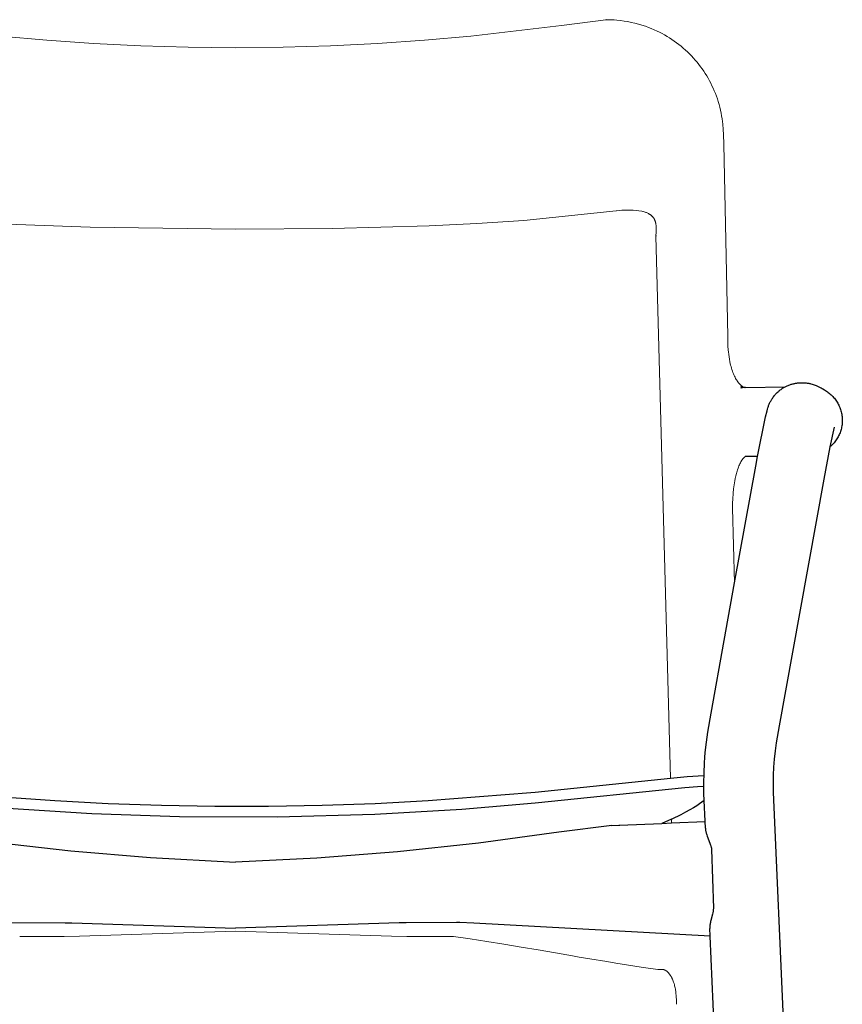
# Model space of a CAD drawing. Extents: x 27232 to 28850, y 10470 to 12144.
# Tile 3 of 7: x 27555 to 27936, y 10952 to 11407. Entities that reach past the tile are written whole.
import ezdxf

# ---------------------------------------------------------------- set-up
doc = ezdxf.new("R2010")
doc.units = 0
doc.header["$LTSCALE"] = 0.5
doc.layers.add('2D$Visibile$Curve', color=7, linetype='CONTINUOUS', lineweight=25, true_color=0x000000)
doc.layers.add('2D$Visibile$Tangenti', color=252, linetype='CONTINUOUS', lineweight=20, true_color=0x696969)

msp = doc.modelspace()

# ---------------------------------------------------------------- linework, layer by layer
at = {"layer": '2D$Visibile$Curve', "color": 0}
for p, q in [((27826.64, 11406.96), (27826.44, 11406.95)), ((27849.53, 11307.17), (27849.51, 11306.89)), ((27911.82, 11238.29), (27912.17, 11238.4)), ((27912.17, 11238.4), (27912.5, 11238.5)), ((27912.5, 11238.5), (27912.86, 11238.6)), ((27912.86, 11238.6), (27913.2, 11238.68)), ((27913.2, 11238.68), (27913.54, 11238.76)), ((27913.54, 11238.76), (27913.87, 11238.83)), ((27913.87, 11238.83), (27914.2, 11238.89)), ((27914.2, 11238.89), (27914.51, 11238.94)), ((27914.51, 11238.94), (27914.8, 11238.99)), ((27914.8, 11238.99), (27915.09, 11239.03)), ((27915.09, 11239.03), (27915.58, 11239.08)), ((27915.58, 11239.08), (27916.06, 11239.12)), ((27916.06, 11239.12), (27916.53, 11239.14)), ((27916.53, 11239.14), (27916.98, 11239.15)), ((27916.98, 11239.15), (27917.29, 11239.15)), ((27917.29, 11239.15), (27917.59, 11239.14)), ((27917.59, 11239.14), (27918.15, 11239.12)), ((27918.15, 11239.12), (27918.66, 11239.08)), ((27918.66, 11239.08), (27919.12, 11239.03)), ((27919.12, 11239.03), (27919.52, 11238.98)), ((27919.52, 11238.98), (27919.9, 11238.92)), ((27919.9, 11238.92), (27920.26, 11238.86)), ((27920.26, 11238.86), (27920.61, 11238.79)), ((27920.61, 11238.79), (27920.93, 11238.72)), ((27920.93, 11238.72), (27921.23, 11238.65)), ((27921.23, 11238.65), (27921.79, 11238.5)), ((27921.79, 11238.5), (27922.32, 11238.34)), ((27922.32, 11238.34), (27922.8, 11238.18)), ((27888.93, 11236.67), (27888.81, 11236.63)), ((27889.05, 11236.7), (27888.93, 11236.67)), ((27889.17, 11236.74), (27889.05, 11236.7)), ((27889.29, 11236.77), (27889.17, 11236.74)), ((27889.41, 11236.8), (27889.29, 11236.77)), ((27889.54, 11236.82), (27889.41, 11236.8)), ((27889.66, 11236.85), (27889.54, 11236.82)), ((27889.78, 11236.87), (27889.66, 11236.85)), ((27889.78, 11237.27), (27890.47, 11236.96)), ((27889.91, 11236.89), (27889.78, 11236.87)), ((27890.17, 11236.92), (27889.91, 11236.89)), ((27890.43, 11236.95), (27890.17, 11236.92)), ((27890.69, 11236.96), (27890.43, 11236.95)), ((27890.97, 11236.97), (27890.69, 11236.96)), ((27890.97, 11236.97), (27909.35, 11237.23)), ((27904.77, 11233.63), (27905.05, 11233.93)), ((27905.05, 11233.93), (27905.33, 11234.23)), ((27905.33, 11234.23), (27905.72, 11234.62)), ((27905.72, 11234.62), (27906.12, 11234.98)), ((27906.12, 11234.98), (27906.33, 11235.17)), ((27906.33, 11235.17), (27906.73, 11235.5)), ((27906.73, 11235.5), (27907.08, 11235.78)), ((27907.08, 11235.78), (27907.45, 11236.04)), ((27907.45, 11236.04), (27907.81, 11236.3)), ((27907.81, 11236.3), (27908.19, 11236.55)), ((27908.19, 11236.55), (27908.48, 11236.73)), ((27908.48, 11236.73), (27908.77, 11236.91)), ((27908.77, 11236.91), (27909.07, 11237.07)), ((27909.07, 11237.07), (27909.35, 11237.23)), ((27909.35, 11237.23), (27909.59, 11237.35)), ((27909.59, 11237.35), (27909.97, 11237.54)), ((27909.97, 11237.54), (27910.35, 11237.71)), ((27910.35, 11237.71), (27910.73, 11237.88)), ((27910.73, 11237.88), (27911.11, 11238.03)), ((27911.11, 11238.03), (27911.47, 11238.16)), ((27911.47, 11238.16), (27911.82, 11238.29)), ((27922.8, 11238.18), (27923.24, 11238.03)), ((27923.24, 11238.03), (27923.62, 11237.88)), ((27923.62, 11237.88), (27923.99, 11237.72)), ((27923.99, 11237.72), (27924.34, 11237.57)), ((27924.34, 11237.57), (27924.67, 11237.42)), ((27924.67, 11237.42), (27924.98, 11237.28)), ((27924.98, 11237.28), (27925.53, 11237)), ((27925.53, 11237), (27926.01, 11236.74)), ((27926.01, 11236.74), (27926.43, 11236.5)), ((27926.43, 11236.5), (27926.82, 11236.26)), ((27926.82, 11236.26), (27927.52, 11235.82)), ((27927.52, 11235.82), (27927.98, 11235.51)), ((27927.98, 11235.51), (27928.4, 11235.21)), ((27928.4, 11235.21), (27928.86, 11234.91)), ((27928.86, 11234.91), (27929.31, 11234.59)), ((27929.31, 11234.59), (27929.74, 11234.26)), ((27929.74, 11234.26), (27930.16, 11233.91)), ((27930.16, 11233.91), (27930.58, 11233.54)), ((27901.85, 11228.96), (27901.99, 11229.29)), ((27901.99, 11229.29), (27902.14, 11229.62)), ((27902.14, 11229.62), (27902.3, 11229.95)), ((27902.3, 11229.95), (27902.47, 11230.29)), ((27902.47, 11230.29), (27902.65, 11230.63)), ((27902.65, 11230.63), (27902.82, 11230.92)), ((27902.82, 11230.92), (27902.99, 11231.22)), ((27902.99, 11231.22), (27903.16, 11231.49)), ((27903.16, 11231.49), (27903.43, 11231.9)), ((27903.43, 11231.9), (27903.71, 11232.3)), ((27903.71, 11232.3), (27903.98, 11232.67)), ((27903.98, 11232.67), (27904.24, 11233.01)), ((27904.24, 11233.01), (27904.5, 11233.32)), ((27904.5, 11233.32), (27904.77, 11233.63)), ((27930.58, 11233.54), (27930.97, 11233.17)), ((27930.97, 11233.17), (27931.36, 11232.78)), ((27931.36, 11232.78), (27931.73, 11232.37)), ((27931.73, 11232.37), (27932.09, 11231.96)), ((27932.09, 11231.96), (27932.43, 11231.53)), ((27932.43, 11231.53), (27932.76, 11231.09)), ((27932.76, 11231.09), (27933.07, 11230.64)), ((27933.07, 11230.64), (27933.37, 11230.18)), ((27933.37, 11230.18), (27933.65, 11229.71)), ((27933.65, 11229.71), (27933.92, 11229.23)), ((27900.3, 11223.33), (27900.97, 11226.19)), ((27900.97, 11226.19), (27901.16, 11226.91)), ((27901.16, 11226.91), (27901.31, 11227.45)), ((27901.31, 11227.45), (27901.44, 11227.85)), ((27901.44, 11227.85), (27901.6, 11228.3)), ((27901.6, 11228.3), (27901.72, 11228.63)), ((27901.72, 11228.63), (27901.85, 11228.96)), ((27933.92, 11229.23), (27934.16, 11228.74)), ((27934.16, 11228.74), (27934.4, 11228.24)), ((27934.4, 11228.24), (27934.61, 11227.74)), ((27934.61, 11227.74), (27934.81, 11227.22)), ((27934.81, 11227.22), (27934.99, 11226.71)), ((27934.99, 11226.71), (27935.15, 11226.18)), ((27935.15, 11226.18), (27935.29, 11225.65)), ((27935.29, 11225.65), (27935.42, 11225.12)), ((27935.42, 11225.12), (27935.52, 11224.58)), ((27896.58, 11205.01), (27900.3, 11223.33)), ((27935.52, 11224.58), (27935.61, 11224.04)), ((27935.61, 11224.04), (27935.68, 11223.49)), ((27935.71, 11220.23), (27935.65, 11219.69)), ((27935.68, 11223.49), (27935.73, 11222.95)), ((27935.75, 11220.77), (27935.71, 11220.23)), ((27935.73, 11222.95), (27935.77, 11222.4)), ((27935.78, 11221.31), (27935.75, 11220.77)), ((27935.77, 11222.4), (27935.78, 11221.85)), ((27935.78, 11221.85), (27935.78, 11221.31)), ((27932.04, 11218.53), (27930.08, 11209.47)), ((27934.73, 11216.02), (27934.53, 11215.52)), ((27934.92, 11216.53), (27934.73, 11216.02)), ((27935.08, 11217.05), (27934.92, 11216.53)), ((27935.23, 11217.57), (27935.08, 11217.05)), ((27935.36, 11218.09), (27935.23, 11217.57)), ((27935.48, 11218.62), (27935.36, 11218.09)), ((27935.57, 11219.16), (27935.48, 11218.62)), ((27935.65, 11219.69), (27935.57, 11219.16)), ((27931.99, 11211.38), (27931.64, 11210.97)), ((27932.34, 11211.8), (27931.99, 11211.38)), ((27932.66, 11212.23), (27932.34, 11211.8)), ((27932.98, 11212.67), (27932.66, 11212.23)), ((27933.28, 11213.12), (27932.98, 11212.67)), ((27933.56, 11213.58), (27933.28, 11213.12)), ((27933.83, 11214.05), (27933.56, 11213.58)), ((27934.08, 11214.53), (27933.83, 11214.05)), ((27934.31, 11215.02), (27934.08, 11214.53)), ((27934.53, 11215.52), (27934.31, 11215.02)), ((27930.08, 11209.47), (27927.16, 11194.53)), ((27930.49, 11209.82), (27930.08, 11209.47)), ((27930.88, 11210.19), (27930.49, 11209.82)), ((27931.27, 11210.57), (27930.88, 11210.19)), ((27931.64, 11210.97), (27931.27, 11210.57)), ((27890.83, 11204.97), (27890.82, 11204.97)), ((27891.06, 11204.97), (27890.84, 11204.98)), ((27896.58, 11205.01), (27891.06, 11204.97)), ((27895.72, 11200.53), (27896.58, 11205.01)), ((27885.85, 11146.6), (27895.72, 11200.53)), ((27927.16, 11194.53), (27912.74, 11114.57)), ((27881.2, 11119.94), (27885.85, 11146.6)), ((27875.13, 11086.41), (27881.2, 11119.94)), ((27912.74, 11114.57), (27906.6, 11080.59)), ((27873.61, 11077.54), (27875.13, 11086.41)), ((27906.6, 11080.59), (27905.24, 11072.67)), ((27872.95, 11072.9), (27873.61, 11077.54)), ((27872.42, 11068.24), (27872.95, 11072.9)), ((27905.24, 11072.67), (27904.7, 11068.89)), ((27872.03, 11063.41), (27872.2, 11065.83)), ((27872.2, 11065.83), (27872.42, 11068.24)), ((27904.7, 11068.89), (27904.27, 11065.11)), ((27871.82, 11058.62), (27872.03, 11063.41)), ((27903.97, 11061.43), (27903.8, 11057.68)), ((27904.1, 11063.26), (27903.97, 11061.43)), ((27904.27, 11065.11), (27904.1, 11063.26)), ((27793.81, 11049.92), (27856.26, 11056.38)), ((27856.26, 11056.38), (27864.02, 11057.1)), ((27864.02, 11057.1), (27871.79, 11057.58)), ((27871.74, 11053.95), (27871.82, 11058.62)), ((27903.8, 11057.68), (27903.74, 11053.79)), ((27793.81, 11044.92), (27863.02, 11052.01)), ((27863.02, 11052.01), (27868.79, 11052.45)), ((27868.79, 11052.45), (27871.74, 11052.59)), ((27871.78, 11049.28), (27871.74, 11053.95)), ((27903.74, 11053.79), (27903.78, 11049.9)), ((27547.15, 11047.69), (27571.64, 11045.95)), ((27744.21, 11045.96), (27791.81, 11049.72)), ((27791.81, 11049.72), (27793.81, 11049.92)), ((27872.44, 11033.15), (27871.78, 11049.28)), ((27903.78, 11049.9), (27924.73, 10577.09)), ((27547.46, 11042.67), (27588.74, 11040.01)), ((27571.64, 11045.95), (27596.25, 11044.65)), ((27596.25, 11044.65), (27620.94, 11043.78)), ((27620.94, 11043.78), (27645.67, 11043.34)), ((27645.67, 11043.34), (27670.43, 11043.34)), ((27670.43, 11043.34), (27695.16, 11043.79)), ((27695.16, 11043.79), (27719.73, 11044.66)), ((27719.73, 11044.66), (27744.21, 11045.96)), ((27759.85, 11042.02), (27793.81, 11044.92)), ((27867.02, 11042.66), (27865.2, 11041.61)), ((27868.46, 11043.56), (27867.02, 11042.66)), ((27869.78, 11044.43), (27868.46, 11043.56)), ((27870.83, 11045.19), (27869.78, 11044.43)), ((27871.48, 11045.67), (27870.83, 11045.19)), ((27871.87, 11045.99), (27871.48, 11045.67)), ((27588.74, 11040.01), (27629.21, 11038.59)), ((27629.21, 11038.59), (27674.43, 11038.39)), ((27674.43, 11038.39), (27719.57, 11039.65)), ((27719.57, 11039.65), (27759.85, 11042.02)), ((27861.09, 11039.43), (27856.91, 11037.44)), ((27863.23, 11040.53), (27861.09, 11039.43)), ((27865.2, 11041.61), (27863.23, 11040.53)), ((27829.17, 11034.47), (27804.73, 11031.32)), ((27829.17, 11034.47), (27832.48, 11034.6)), ((27832.48, 11034.6), (27832.7, 11034.61)), ((27832.48, 11034.6), (27832.48, 11034.6)), ((27832.7, 11034.61), (27832.72, 11034.61)), ((27832.72, 11034.61), (27832.8, 11034.62)), ((27832.8, 11034.62), (27852.37, 11035.42)), ((27832.8, 11034.62), (27832.9, 11034.62)), ((27856.76, 11037.38), (27852.37, 11035.42)), ((27852.37, 11035.42), (27856.82, 11035.62)), ((27856.77, 11037.38), (27856.76, 11037.38)), ((27856.91, 11037.44), (27856.77, 11037.38)), ((27856.82, 11035.62), (27872.28, 11036.29)), ((27804.73, 11031.32), (27767.51, 11026.27)), ((27872.44, 11033.15), (27872.45, 11032.96)), ((27872.45, 11032.96), (27872.47, 11032.76)), ((27872.47, 11032.76), (27872.48, 11032.61)), ((27872.48, 11032.61), (27872.5, 11032.46)), ((27872.5, 11032.46), (27872.55, 11032.16)), ((27872.55, 11032.16), (27872.61, 11031.85)), ((27872.61, 11031.85), (27872.69, 11031.52)), ((27872.69, 11031.52), (27872.77, 11031.2)), ((27872.77, 11031.2), (27872.86, 11030.86)), ((27872.86, 11030.86), (27872.97, 11030.52)), ((27872.97, 11030.52), (27873.08, 11030.16)), ((27873.08, 11030.16), (27873.33, 11029.45)), ((27873.33, 11029.45), (27874.57, 11026.23)), ((27542.24, 11026.83), (27578.97, 11022.73)), ((27767.51, 11026.27), (27730.15, 11022.28)), ((27874.57, 11026.23), (27874.74, 11025.78)), ((27874.74, 11025.78), (27874.89, 11025.31)), ((27874.89, 11025.31), (27874.96, 11025.08)), ((27874.96, 11025.08), (27875.03, 11024.83)), ((27875.03, 11024.83), (27875.09, 11024.59)), ((27875.09, 11024.59), (27875.15, 11024.33)), ((27578.97, 11022.73), (27615.8, 11019.66)), ((27730.15, 11022.28), (27692.7, 11019.37)), ((27875.15, 11024.33), (27875.21, 11024.08)), ((27875.21, 11024.08), (27875.26, 11023.82)), ((27875.26, 11023.82), (27875.3, 11023.55)), ((27875.3, 11023.55), (27875.33, 11023.28)), ((27875.33, 11023.28), (27876.14, 10996.29)), ((27615.8, 11019.66), (27655.17, 11017.54)), ((27692.7, 11019.37), (27655.17, 11017.54)), ((27876.11, 10997.26), (27876.11, 10997.26)), ((27875.78, 10993.45), (27875, 10990.5)), ((27875.91, 10994), (27875.78, 10993.45)), ((27875.96, 10994.29), (27875.91, 10994)), ((27876.02, 10994.58), (27875.96, 10994.29)), ((27876.05, 10994.79), (27876.02, 10994.58)), ((27876.08, 10995), (27876.05, 10994.79)), ((27876.1, 10995.21), (27876.08, 10995)), ((27876.12, 10995.42), (27876.1, 10995.21)), ((27876.13, 10995.64), (27876.12, 10995.42)), ((27876.14, 10995.85), (27876.13, 10995.64)), ((27876.14, 10996.29), (27876.15, 10996.07)), ((27876.15, 10996.07), (27876.14, 10995.85)), ((27551.52, 10989.58), (27576.33, 10989.46)), ((27576.33, 10989.46), (27579.46, 10989.39)), ((27579.46, 10989.39), (27655.17, 10987)), ((27730.88, 10989.39), (27655.17, 10987)), ((27734.02, 10989.46), (27730.88, 10989.39)), ((27757.6, 10989.56), (27734.02, 10989.46)), ((27758.81, 10989.58), (27757.35, 10989.54)), ((27765.39, 10989.26), (27758.82, 10989.58)), ((27758.86, 10989.58), (27758.82, 10989.58)), ((27874.65, 10983.35), (27765.4, 10989.26)), ((27874.58, 10988.37), (27874.54, 10987.98)), ((27874.64, 10988.78), (27874.58, 10988.37)), ((27874.71, 10989.2), (27874.64, 10988.78)), ((27874.79, 10989.62), (27874.71, 10989.2)), ((27874.89, 10990.06), (27874.79, 10989.62)), ((27875, 10990.5), (27874.89, 10990.06)), ((27874.5, 10987.4), (27874.49, 10987.21)), ((27874.49, 10987.21), (27874.49, 10986.99)), ((27874.49, 10986.99), (27874.5, 10986.77)), ((27874.51, 10987.59), (27874.5, 10987.4)), ((27874.65, 10983.36), (27874.5, 10986.77)), ((27874.52, 10987.78), (27874.51, 10987.59)), ((27874.54, 10987.98), (27874.52, 10987.78)), ((27874.65, 10983.35), (27874.65, 10983.36)), ((27892.69, 10577.09), (27874.65, 10983.35))]:
    msp.add_line(p, q, dxfattribs=at)
at = {"layer": '2D$Visibile$Tangenti', "color": 0}
for p, q in [((27805.94, 11404.23), (27826.44, 11406.95)), ((27826.64, 11406.96), (27827.87, 11406.94)), ((27827.87, 11406.94), (27829.1, 11406.89)), ((27829.1, 11406.89), (27830.32, 11406.82)), ((27830.32, 11406.82), (27831.54, 11406.72)), ((27763.96, 11399.37), (27805.94, 11404.23)), ((27831.54, 11406.72), (27833.22, 11406.55)), ((27833.22, 11406.55), (27834.88, 11406.32)), ((27834.88, 11406.32), (27836.54, 11406.05)), ((27836.54, 11406.05), (27838.19, 11405.72)), ((27838.19, 11405.72), (27839.84, 11405.34)), ((27839.84, 11405.34), (27841.48, 11404.91)), ((27841.48, 11404.91), (27843.11, 11404.43)), ((27843.11, 11404.43), (27844.71, 11403.9)), ((27844.71, 11403.9), (27846.08, 11403.41)), ((27846.08, 11403.41), (27847.43, 11402.88)), ((27847.43, 11402.88), (27848.77, 11402.31)), ((27848.77, 11402.31), (27850.09, 11401.71)), ((27546.41, 11399.4), (27567.85, 11397.47)), ((27742.52, 11397.45), (27763.96, 11399.37)), ((27850.09, 11401.71), (27851.27, 11401.13)), ((27851.27, 11401.13), (27852.44, 11400.53)), ((27852.44, 11400.53), (27853.59, 11399.89)), ((27853.59, 11399.89), (27854.73, 11399.23)), ((27854.73, 11399.23), (27855.85, 11398.54)), ((27855.85, 11398.54), (27856.97, 11397.82)), ((27856.97, 11397.82), (27858.06, 11397.08)), ((27567.85, 11397.47), (27589.49, 11395.96)), ((27589.49, 11395.96), (27611.3, 11394.87)), ((27611.3, 11394.87), (27633.21, 11394.21)), ((27633.21, 11394.21), (27655.18, 11393.99)), ((27655.18, 11393.99), (27677.15, 11394.22)), ((27677.15, 11394.22), (27699.07, 11394.88)), ((27699.07, 11394.88), (27720.87, 11395.96)), ((27720.87, 11395.96), (27742.52, 11397.45)), ((27858.06, 11397.08), (27859.13, 11396.3)), ((27859.13, 11396.3), (27860.19, 11395.5)), ((27860.19, 11395.5), (27861.23, 11394.67)), ((27861.23, 11394.67), (27862.25, 11393.82)), ((27862.25, 11393.82), (27863.24, 11392.94)), ((27863.24, 11392.94), (27864.2, 11392.04)), ((27864.2, 11392.04), (27865.13, 11391.13)), ((27865.13, 11391.13), (27866.04, 11390.19)), ((27866.04, 11390.19), (27866.93, 11389.23)), ((27866.93, 11389.23), (27867.78, 11388.26)), ((27867.78, 11388.26), (27868.61, 11387.27)), ((27868.61, 11387.27), (27869.41, 11386.26)), ((27869.41, 11386.26), (27870.19, 11385.23)), ((27870.19, 11385.23), (27870.94, 11384.19)), ((27870.94, 11384.19), (27871.67, 11383.13)), ((27871.67, 11383.13), (27872.37, 11382.06)), ((27872.37, 11382.06), (27873.05, 11380.97)), ((27873.05, 11380.97), (27873.7, 11379.85)), ((27873.7, 11379.85), (27874.33, 11378.73)), ((27874.33, 11378.73), (27874.93, 11377.59)), ((27874.93, 11377.59), (27875.5, 11376.44)), ((27875.5, 11376.44), (27876.06, 11375.25)), ((27876.06, 11375.25), (27876.58, 11374.05)), ((27876.58, 11374.05), (27877.08, 11372.84)), ((27877.08, 11372.84), (27877.55, 11371.61)), ((27877.55, 11371.61), (27877.99, 11370.35)), ((27877.99, 11370.35), (27878.4, 11369.07)), ((27878.4, 11369.07), (27878.78, 11367.78)), ((27878.78, 11367.78), (27879.13, 11366.48)), ((27879.13, 11366.48), (27879.44, 11365.15)), ((27879.44, 11365.15), (27879.72, 11363.81)), ((27879.72, 11363.81), (27879.97, 11362.47)), ((27879.97, 11362.47), (27880.17, 11361.14)), ((27880.17, 11361.14), (27880.34, 11359.88)), ((27880.34, 11359.88), (27880.48, 11358.63)), ((27880.48, 11358.63), (27880.69, 11356.12)), ((27880.69, 11356.12), (27880.81, 11353.83)), ((27880.81, 11353.83), (27880.92, 11349.4)), ((27880.92, 11349.4), (27882.78, 11260.5)), ((27831.26, 11318.57), (27788.57, 11314.17)), ((27831.28, 11318.57), (27831.26, 11318.57)), ((27832.58, 11318.74), (27831.28, 11318.57)), ((27833.88, 11318.87), (27832.58, 11318.74)), ((27835.19, 11318.95), (27833.88, 11318.87)), ((27836.5, 11318.98), (27835.19, 11318.95)), ((27837.82, 11318.97), (27836.5, 11318.98)), ((27839.13, 11318.91), (27837.82, 11318.97)), ((27840.44, 11318.81), (27839.13, 11318.91)), ((27841.74, 11318.66), (27840.44, 11318.81)), ((27843.04, 11318.47), (27841.74, 11318.66)), ((27843.55, 11318.34), (27843.04, 11318.47)), ((27843.67, 11318.31), (27843.55, 11318.34)), ((27844.12, 11318.17), (27843.67, 11318.31)), ((27844.55, 11318.03), (27844.12, 11318.17)), ((27844.89, 11317.9), (27844.55, 11318.03)), ((27845.21, 11317.77), (27844.89, 11317.9)), ((27845.52, 11317.64), (27845.21, 11317.77)), ((27845.82, 11317.49), (27845.52, 11317.64)), ((27846.1, 11317.34), (27845.82, 11317.49)), ((27846.38, 11317.19), (27846.1, 11317.34)), ((27846.51, 11317.11), (27846.38, 11317.19)), ((27846.64, 11317.03), (27846.51, 11317.11)), ((27846.76, 11316.95), (27846.64, 11317.03)), ((27846.88, 11316.87), (27846.76, 11316.95)), ((27847.04, 11316.75), (27846.88, 11316.87)), ((27847.2, 11316.64), (27847.04, 11316.75)), ((27847.35, 11316.52), (27847.2, 11316.64)), ((27847.49, 11316.4), (27847.35, 11316.52)), ((27847.62, 11316.28), (27847.49, 11316.4)), ((27847.75, 11316.16), (27847.62, 11316.28)), ((27847.88, 11316.04), (27847.75, 11316.16)), ((27847.99, 11315.91), (27847.88, 11316.04)), ((27848.1, 11315.8), (27847.99, 11315.91)), ((27848.19, 11315.69), (27848.1, 11315.8)), ((27587.93, 11310.97), (27532.61, 11313.14)), ((27744.65, 11311.7), (27700.05, 11310.47)), ((27766.74, 11312.7), (27744.65, 11311.7)), ((27788.57, 11314.17), (27766.74, 11312.7)), ((27848.28, 11315.57), (27848.19, 11315.69)), ((27848.37, 11315.46), (27848.28, 11315.57)), ((27848.46, 11315.34), (27848.37, 11315.46)), ((27848.54, 11315.22), (27848.46, 11315.34)), ((27848.62, 11315.1), (27848.54, 11315.22)), ((27848.7, 11314.98), (27848.62, 11315.1)), ((27848.77, 11314.84), (27848.7, 11314.98)), ((27848.85, 11314.71), (27848.77, 11314.84)), ((27848.92, 11314.56), (27848.85, 11314.71)), ((27848.99, 11314.42), (27848.92, 11314.56)), ((27849.06, 11314.26), (27848.99, 11314.42)), ((27849.12, 11314.1), (27849.06, 11314.26)), ((27849.19, 11313.94), (27849.12, 11314.1)), ((27849.25, 11313.77), (27849.19, 11313.94)), ((27849.29, 11313.64), (27849.25, 11313.77)), ((27849.33, 11313.5), (27849.29, 11313.64)), ((27849.37, 11313.37), (27849.33, 11313.5)), ((27849.41, 11313.22), (27849.37, 11313.37)), ((27849.45, 11313.07), (27849.41, 11313.22)), ((27849.48, 11312.92), (27849.45, 11313.07)), ((27849.55, 11312.6), (27849.48, 11312.92)), ((27849.58, 11312.41), (27849.55, 11312.6)), ((27849.61, 11312.21), (27849.58, 11312.41)), ((27849.64, 11312.01), (27849.61, 11312.21)), ((27849.66, 11311.8), (27849.64, 11312.01)), ((27849.71, 11311.37), (27849.66, 11311.8)), ((27849.73, 11310.91), (27849.71, 11311.37)), ((27655.17, 11310.05), (27587.93, 11310.97)), ((27700.05, 11310.47), (27655.17, 11310.05)), ((27856.26, 11056.38), (27849.51, 11306.89)), ((27849.53, 11307.17), (27849.59, 11307.67)), ((27849.53, 11307.21), (27849.53, 11307.17)), ((27849.59, 11307.67), (27849.64, 11308.16)), ((27849.64, 11308.16), (27849.69, 11308.64)), ((27849.69, 11308.64), (27849.72, 11309.11)), ((27849.72, 11309.11), (27849.74, 11309.58)), ((27849.75, 11310.48), (27849.73, 11310.91)), ((27849.74, 11309.58), (27849.75, 11310.03)), ((27849.75, 11310.03), (27849.75, 11310.48)), ((27882.78, 11260.46), (27882.81, 11258.26)), ((27882.81, 11258.26), (27882.9, 11256.16)), ((27882.9, 11256.16), (27883.04, 11254.17)), ((27883.04, 11254.17), (27883.11, 11253.42)), ((27883.11, 11253.42), (27883.25, 11252.24)), ((27883.25, 11252.24), (27883.4, 11251.09)), ((27883.4, 11251.09), (27883.58, 11249.96)), ((27883.58, 11249.96), (27883.79, 11248.86)), ((27883.79, 11248.86), (27883.96, 11248.08)), ((27883.96, 11248.08), (27884.13, 11247.32)), ((27884.13, 11247.32), (27884.33, 11246.58)), ((27884.33, 11246.58), (27884.53, 11245.86)), ((27884.53, 11245.86), (27884.74, 11245.19)), ((27884.74, 11245.19), (27884.95, 11244.54)), ((27884.95, 11244.54), (27885.18, 11243.91)), ((27885.18, 11243.91), (27885.42, 11243.31)), ((27885.42, 11243.31), (27885.66, 11242.74)), ((27885.66, 11242.74), (27885.91, 11242.19)), ((27885.91, 11242.19), (27886.17, 11241.66)), ((27886.17, 11241.66), (27886.44, 11241.16)), ((27886.44, 11241.16), (27886.7, 11240.7)), ((27886.7, 11240.7), (27886.97, 11240.27)), ((27886.97, 11240.27), (27887.14, 11240.01)), ((27887.14, 11240.01), (27887.41, 11239.62)), ((27887.41, 11239.62), (27887.54, 11239.44)), ((27887.54, 11239.44), (27887.68, 11239.26)), ((27887.68, 11239.26), (27887.81, 11239.1)), ((27887.81, 11239.1), (27887.94, 11238.93)), ((27887.94, 11238.93), (27888.07, 11238.78)), ((27888.07, 11238.78), (27888.2, 11238.63)), ((27888.2, 11238.63), (27888.44, 11238.39)), ((27888.44, 11238.39), (27888.55, 11238.27)), ((27888.55, 11238.27), (27888.66, 11238.16)), ((27888.66, 11238.16), (27888.77, 11238.06)), ((27888.88, 11237.24), (27888.73, 11237.29)), ((27888.77, 11238.06), (27888.88, 11237.96)), ((27888.88, 11237.96), (27888.98, 11237.87)), ((27889.05, 11237.2), (27888.88, 11237.24)), ((27888.98, 11237.87), (27889.08, 11237.78)), ((27889.21, 11237.16), (27889.05, 11237.2)), ((27889.08, 11237.78), (27889.18, 11237.7)), ((27889.18, 11237.7), (27889.28, 11237.63)), ((27889.37, 11237.13), (27889.21, 11237.16)), ((27889.28, 11237.63), (27889.37, 11237.56)), ((27889.37, 11237.56), (27889.46, 11237.49)), ((27889.54, 11237.09), (27889.37, 11237.13)), ((27889.46, 11237.49), (27889.55, 11237.43)), ((27889.7, 11237.06), (27889.54, 11237.09)), ((27889.55, 11237.43), (27889.63, 11237.37)), ((27889.63, 11237.37), (27889.71, 11237.32)), ((27889.87, 11237.04), (27889.7, 11237.06)), ((27889.71, 11237.32), (27889.78, 11237.27)), ((27890.04, 11237.01), (27889.87, 11237.04)), ((27888.66, 11202.16), (27888.43, 11201.71)), ((27888.89, 11202.58), (27888.66, 11202.16)), ((27889.11, 11202.96), (27888.89, 11202.58)), ((27889.23, 11203.14), (27889.11, 11202.96)), ((27889.34, 11203.31), (27889.23, 11203.14)), ((27889.46, 11203.49), (27889.34, 11203.31)), ((27889.56, 11203.64), (27889.46, 11203.49)), ((27889.67, 11203.78), (27889.56, 11203.64)), ((27889.77, 11203.91), (27889.67, 11203.78)), ((27889.93, 11204.11), (27889.77, 11203.91)), ((27890.08, 11204.29), (27889.93, 11204.11)), ((27890.22, 11204.44), (27890.08, 11204.29)), ((27890.35, 11204.57), (27890.22, 11204.44)), ((27890.43, 11204.65), (27890.35, 11204.57)), ((27890.5, 11204.71), (27890.43, 11204.65)), ((27890.57, 11204.77), (27890.5, 11204.71)), ((27890.63, 11204.82), (27890.57, 11204.77)), ((27890.69, 11204.87), (27890.63, 11204.82)), ((27890.74, 11204.91), (27890.69, 11204.87)), ((27890.78, 11204.94), (27890.74, 11204.91)), ((27890.84, 11204.98), (27890.78, 11204.94)), ((27886.95, 11197.75), (27886.8, 11197.19)), ((27887.12, 11198.3), (27886.95, 11197.75)), ((27887.32, 11198.94), (27887.12, 11198.3)), ((27887.54, 11199.57), (27887.32, 11198.94)), ((27887.75, 11200.13), (27887.54, 11199.57)), ((27887.97, 11200.68), (27887.75, 11200.13)), ((27888.19, 11201.2), (27887.97, 11200.68)), ((27888.43, 11201.71), (27888.19, 11201.2)), ((27886.03, 11193.74), (27885.74, 11191.97)), ((27886.26, 11194.9), (27886.03, 11193.74)), ((27886.51, 11196.05), (27886.26, 11194.9)), ((27886.8, 11197.19), (27886.51, 11196.05)), ((27885.49, 11190.07), (27885.28, 11188.03)), ((27885.74, 11191.97), (27885.49, 11190.07)), ((27885.08, 11185.28), (27884.99, 11183.56)), ((27885.28, 11188.03), (27885.08, 11185.28)), ((27884.99, 11183.56), (27884.92, 11181.13)), ((27884.92, 11181.13), (27884.92, 11181.13)), ((27884.92, 11181.13), (27885.85, 11146.6)), ((27856.82, 11035.62), (27856.77, 11037.38)), ((27583.05, 10983.23), (27655.17, 10985.54)), ((27727.29, 10983.23), (27655.17, 10985.54)), ((27575.94, 10983.12), (27555.35, 10983.15)), ((27583.05, 10983.23), (27575.94, 10983.12)), ((27727.29, 10983.23), (27734.4, 10983.12)), ((27734.4, 10983.12), (27755.61, 10983.15)), ((27755.61, 10983.15), (27754.91, 10983.16)), ((27756.02, 10983.09), (27755.61, 10983.15)), ((27763.64, 10982.02), (27756.02, 10983.09)), ((27771.38, 10980.84), (27763.64, 10982.02)), ((27771.4, 10980.84), (27771.38, 10980.84)), ((27779.27, 10979.59), (27771.4, 10980.84)), ((27787.2, 10978.27), (27779.27, 10979.59)), ((27795.15, 10976.92), (27787.2, 10978.27)), ((27803.1, 10975.55), (27795.15, 10976.92)), ((27811.05, 10974.18), (27803.1, 10975.55)), ((27814.14, 10973.65), (27811.05, 10974.18)), ((27818.99, 10972.83), (27814.14, 10973.65)), ((27826.93, 10971.5), (27818.99, 10972.83)), ((27831.1, 10970.83), (27826.93, 10971.5)), ((27842.77, 10969.01), (27831.1, 10970.83)), ((27842.77, 10969.01), (27850.39, 10967.92)), ((27850.8, 10967.86), (27850.39, 10967.92)), ((27850.8, 10967.86), (27851.03, 10967.84)), ((27851.03, 10967.84), (27851.27, 10967.83)), ((27851.27, 10967.83), (27851.5, 10967.82)), ((27851.5, 10967.82), (27851.74, 10967.82)), ((27851.74, 10967.82), (27851.98, 10967.83)), ((27851.98, 10967.83), (27852, 10967.84)), ((27852, 10967.84), (27852.43, 10967.84)), ((27852.43, 10967.84), (27852.84, 10967.85)), ((27852.84, 10967.85), (27852.97, 10967.84)), ((27853.01, 10967.84), (27852.97, 10967.84)), ((27853.06, 10967.83), (27853.01, 10967.84)), ((27853.1, 10967.82), (27853.06, 10967.83)), ((27853.15, 10967.81), (27853.1, 10967.82)), ((27853.19, 10967.8), (27853.15, 10967.81)), ((27853.23, 10967.79), (27853.19, 10967.8)), ((27853.28, 10967.78), (27853.23, 10967.79)), ((27853.34, 10967.76), (27853.28, 10967.78)), ((27853.39, 10967.74), (27853.34, 10967.76)), ((27853.44, 10967.73), (27853.39, 10967.74)), ((27853.5, 10967.71), (27853.44, 10967.73)), ((27853.56, 10967.68), (27853.5, 10967.71)), ((27853.61, 10967.66), (27853.56, 10967.68)), ((27853.68, 10967.63), (27853.61, 10967.66)), ((27853.74, 10967.6), (27853.68, 10967.63)), ((27853.81, 10967.57), (27853.74, 10967.6)), ((27853.88, 10967.53), (27853.81, 10967.57)), ((27853.95, 10967.49), (27853.88, 10967.53)), ((27854.03, 10967.45), (27853.95, 10967.49)), ((27854.1, 10967.41), (27854.03, 10967.45)), ((27854.18, 10967.36), (27854.1, 10967.41)), ((27854.31, 10967.28), (27854.18, 10967.36)), ((27854.41, 10967.21), (27854.31, 10967.28)), ((27854.51, 10967.13), (27854.41, 10967.21)), ((27854.62, 10967.05), (27854.51, 10967.13)), ((27854.72, 10966.96), (27854.62, 10967.05)), ((27854.85, 10966.85), (27854.72, 10966.96)), ((27854.97, 10966.74), (27854.85, 10966.85)), ((27855.1, 10966.62), (27854.97, 10966.74)), ((27855.23, 10966.49), (27855.1, 10966.62)), ((27855.36, 10966.35), (27855.23, 10966.49)), ((27855.49, 10966.2), (27855.36, 10966.35)), ((27855.63, 10966.04), (27855.49, 10966.2)), ((27855.77, 10965.87), (27855.63, 10966.04)), ((27855.87, 10965.74), (27855.77, 10965.87)), ((27855.97, 10965.6), (27855.87, 10965.74)), ((27856.08, 10965.45), (27855.97, 10965.6)), ((27856.18, 10965.3), (27856.08, 10965.45)), ((27856.33, 10965.07), (27856.18, 10965.3)), ((27856.49, 10964.82), (27856.33, 10965.07)), ((27856.62, 10964.59), (27856.49, 10964.82)), ((27856.75, 10964.36), (27856.62, 10964.59)), ((27856.88, 10964.12), (27856.75, 10964.36)), ((27857, 10963.86), (27856.88, 10964.12)), ((27857.21, 10963.43), (27857, 10963.86)), ((27857.4, 10962.97), (27857.21, 10963.43)), ((27857.59, 10962.49), (27857.4, 10962.97)), ((27857.77, 10961.98), (27857.59, 10962.49)), ((27857.96, 10961.38), (27857.77, 10961.98)), ((27858.14, 10960.75), (27857.96, 10961.38)), ((27858.25, 10960.29), (27858.14, 10960.75)), ((27858.36, 10959.82), (27858.25, 10960.29)), ((27858.46, 10959.34), (27858.36, 10959.82)), ((27858.56, 10958.85), (27858.46, 10959.34)), ((27858.64, 10958.36), (27858.56, 10958.85)), ((27858.72, 10957.85), (27858.64, 10958.36)), ((27858.85, 10956.82), (27858.72, 10957.85)), ((27858.94, 10955.89), (27858.85, 10956.82)), ((27859.01, 10954.93), (27858.94, 10955.89)), ((27859.05, 10954.15), (27859.01, 10954.93)), ((27859.07, 10953.37), (27859.05, 10954.15)), ((27859.07, 10951.78), (27859.07, 10953.37))]:
    msp.add_line(p, q, dxfattribs=at)

doc.saveas('drawing.dxf')
